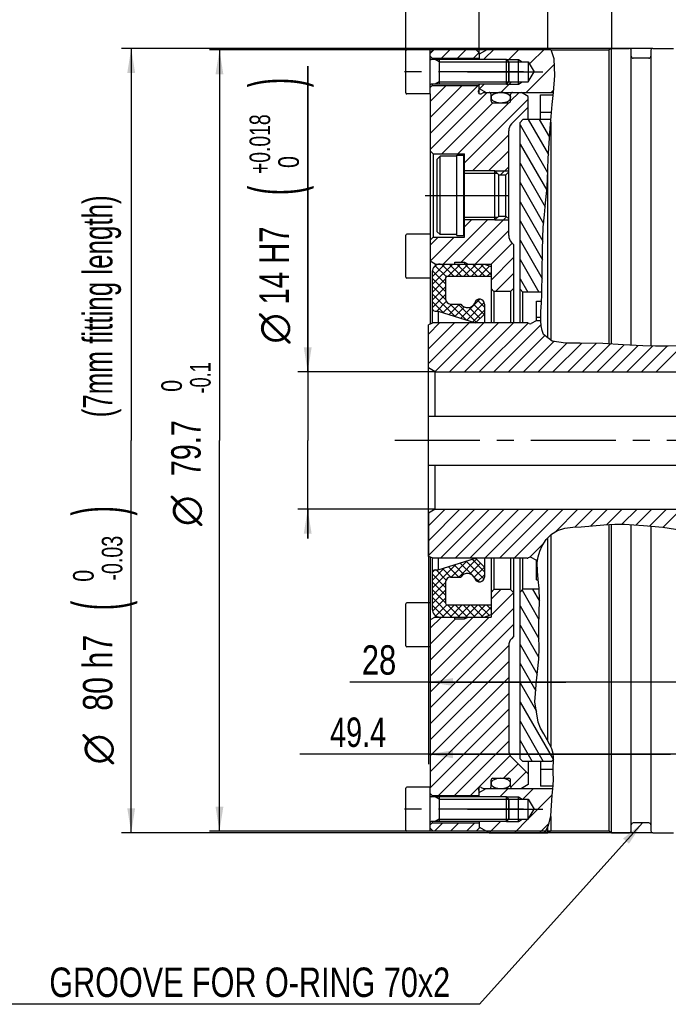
# Model space of a CAD drawing. Header units: millimetres. Extents: x 0 to 420, y 0 to 297.
# Tile 5 of 9: x 145 to 211, y 144 to 244. Entities that reach past the tile are written whole.
import ezdxf
from ezdxf.enums import TextEntityAlignment as Align

# ---------------------------------------------------------------- set-up
doc = ezdxf.new("R2010")
doc.units = ezdxf.units.MM
doc.header["$LTSCALE"] = 23.1
doc.linetypes.add('CENTER', pattern=[0.6, 0.375, -0.075, 0.075, -0.075])
doc.layers.get('0').update_dxf_attribs({"linetype": 'CONTINUOUS'})
for name, color, linetype in [('02___PRT_ALL_AXES', 7, 'CONTINUOUS'), ('02__ASM_ALL_AXES', 7, 'CONTINUOUS'), ('7_ALL_FEATURES', 7, 'CONTINUOUS'), ('AXIS-OSI', 7, 'CONTINUOUS'), ('DEFAULT_1', 7, 'CENTER')]:
    doc.layers.add(name, color=color, linetype=linetype)
doc.styles.get("Standard").update_dxf_attribs({"font": 'txt', "width": 0.8})
doc.styles.add('TEXTSTYLE_1', font='gdt', dxfattribs={"width": 0.8})
doc.dimstyles.new('DIMSTYLE_3', dxfattribs={"dimtxt": 3, "dimasz": 2.5, "dimexe": 1, "dimexo": 0, "dimgap": 0.75, "dimtad": 1, "dimdec": 3, "dimdsep": 46, "dimtxsty": 'Standard', "dimblk": '_FILLED', "dimblk1": '_FILLED', "dimblk2": '_FILLED', "dimcen": 0.09, "dimclrt": 7, "dimadec": 0, "dimazin": 0, "dimtol": 1, "dimtm": 0.1, "dimtfac": 0.7, "dimtdec": 3, "dimtofl": 0, "dimtmove": 0, "dimatfit": 3, "dimldrblk": '_FILLED', "dimfxl": 0, "dimtolj": 1, "dimarcsym": 0})
doc.dimstyles.new('DIMSTYLE_5', dxfattribs={"dimtxt": 3, "dimasz": 2.5, "dimexe": 1, "dimexo": 0, "dimgap": 0.75, "dimtad": 1, "dimdec": 3, "dimdsep": 46, "dimtxsty": 'Standard', "dimblk": '_FILLED', "dimblk1": '_FILLED', "dimblk2": '_FILLED', "dimcen": 0.09, "dimclrt": 7, "dimadec": 0, "dimazin": 0, "dimtol": 1, "dimtm": 0.03, "dimtfac": 0.7, "dimtdec": 3, "dimtofl": 0, "dimtmove": 0, "dimatfit": 3, "dimldrblk": '_FILLED', "dimfxl": 0, "dimtolj": 1, "dimarcsym": 0})
doc.dimstyles.new('DIMSTYLE_6', dxfattribs={"dimtxt": 3, "dimasz": 2.5, "dimexe": 1, "dimexo": 0, "dimgap": 0.75, "dimtad": 1, "dimdec": 3, "dimdsep": 46, "dimtxsty": 'Standard', "dimblk": '_FILLED', "dimblk1": '_FILLED', "dimblk2": '_FILLED', "dimcen": 0.09, "dimclrt": 7, "dimadec": 0, "dimazin": 0, "dimtol": 1, "dimtp": 0.018, "dimtfac": 0.7, "dimtdec": 3, "dimtofl": 0, "dimtmove": 0, "dimatfit": 3, "dimldrblk": '_FILLED', "dimfxl": 0, "dimtolj": 1, "dimarcsym": 0})
doc.dimstyles.new('DIMSTYLE_7', dxfattribs={"dimtxt": 3, "dimasz": 2.5, "dimexe": 1, "dimexo": 0, "dimgap": 0.75, "dimtad": 1, "dimdec": 3, "dimdsep": 46, "dimtxsty": 'Standard', "dimblk": '_FILLED', "dimblk1": '_FILLED', "dimblk2": '_FILLED', "dimcen": 0.09, "dimclrt": 7, "dimadec": 0, "dimazin": 0, "dimtp": 0.2, "dimtm": 0.2, "dimtfac": 1, "dimtdec": 3, "dimtofl": 0, "dimtmove": 0, "dimatfit": 3, "dimldrblk": '_FILLED', "dimfxl": 0, "dimtolj": 1, "dimarcsym": 0})
doc.dimstyles.new('DIMSTYLE_8', dxfattribs={"dimtxt": 3, "dimasz": 2.5, "dimexe": 1, "dimexo": 0, "dimgap": 0.75, "dimtad": 1, "dimdec": 1, "dimdsep": 46, "dimtxsty": 'Standard', "dimblk": '_FILLED', "dimblk1": '_FILLED', "dimblk2": '_FILLED', "dimcen": 0.09, "dimclrt": 7, "dimadec": 0, "dimazin": 0, "dimtp": 0.3, "dimtm": 0.3, "dimtfac": 1, "dimtdec": 1, "dimtofl": 0, "dimtmove": 0, "dimatfit": 3, "dimldrblk": '_FILLED', "dimfxl": 0, "dimtolj": 1, "dimarcsym": 0})
doc.dimstyles.new('DIMSTYLE_9', dxfattribs={"dimtxt": 3, "dimasz": 2.5, "dimexe": 1, "dimexo": 0, "dimgap": 0.75, "dimtad": 1, "dimdec": 3, "dimdsep": 46, "dimtxsty": 'Standard', "dimblk": '_FILLED', "dimblk1": '_FILLED', "dimblk2": '_FILLED', "dimcen": 0.09, "dimclrt": 7, "dimadec": 0, "dimazin": 0, "dimtp": 0.3, "dimtm": 0.3, "dimtfac": 1, "dimtdec": 3, "dimtofl": 0, "dimtmove": 0, "dimatfit": 3, "dimldrblk": '_FILLED', "dimfxl": 0, "dimtolj": 1, "dimarcsym": 0})

# ---------------------------------------------------------------- blocks, each defined once
blk = doc.blocks.new('_FILLED')
at = {"color": 0, "linetype": 'ByBlock'}
blk.add_solid([(0, 0), (-1, 0.16), (-1, -0.16)], dxfattribs=at)
blk = doc.blocks.new('*D7')
at = {"color": 7, "linetype": 'Continuous'}
for p, q in [((209.22, 241.04), (155.02, 241.04)), ((156.02, 241.04), (156.02, 201.04)), ((156.02, 161.04), (156.02, 201.04)), ((209.22, 161.04), (155.02, 161.04))]:
    blk.add_line(p, q, dxfattribs=at)
at = {"color": 7, "linetype": 'Continuous', "xscale": 2.5, "yscale": 2.5, "zscale": 2.5}
for p, rotation in [((156.02, 241.04), 90), ((156.02, 161.04), 270)]:
    blk.add_blockref('_FILLED', p, dxfattribs=dict(at, rotation=rotation))
at = {"color": 7, "linetype": 'Continuous'}
for s, height, width, p in [('(7mm fitting length)', 3, 0.659524, (154.1, 214.73)), (')', 5.03, 0.428571, (155.12, 193.87)), ('-0.03', 2.1, 0.714286, (155.12, 189.04)), (' 0', 2.1, 0.785714, (152.19, 186.94)), ('(', 5.03, 0.428571, (155.12, 184.21)), ('80 h7', 3, 0.771429, (154.1, 177.35))]:
    blk.add_text(s, height=height, rotation=90, dxfattribs=dict(at, width=width)).set_placement(p, align=Align.CENTER)
at = {"color": 7, "linetype": 'Continuous', "style": 'TEXTSTYLE_1'}
blk.add_text('n', height=3, rotation=90, dxfattribs=at).set_placement((154.1, 169.56), align=Align.CENTER)
blk = doc.blocks.new('*D8')
at = {"color": 7, "linetype": 'Continuous'}
for p, q in [((198.8, 240.89), (164.02, 240.89)), ((165.02, 240.89), (165.02, 201.04)), ((165.02, 161.19), (165.02, 201.04)), ((198.8, 161.19), (164.02, 161.19))]:
    blk.add_line(p, q, dxfattribs=at)
at = {"color": 7, "linetype": 'Continuous', "xscale": 2.5, "yscale": 2.5, "zscale": 2.5}
for p, rotation in [((165.02, 240.89), 90), ((165.02, 161.19), 270)]:
    blk.add_blockref('_FILLED', p, dxfattribs=dict(at, rotation=rotation))
at = {"color": 7, "linetype": 'Continuous'}
for s, height, width, p in [('-0.1', 2.1, 0.660714, (164.12, 207.43)), (' 0', 2.1, 0.785714, (161.19, 206.31)), ('79.7', 3, 0.732143, (163.1, 200.26))]:
    blk.add_text(s, height=height, rotation=90, dxfattribs=dict(at, width=width)).set_placement(p, align=Align.CENTER)
at = {"color": 7, "linetype": 'Continuous', "style": 'TEXTSTYLE_1'}
blk.add_text('n', height=3, rotation=90, dxfattribs=at).set_placement((163.1, 193.87), align=Align.CENTER)
blk = doc.blocks.new('*D9')
at = {"color": 7, "linetype": 'Continuous'}
for p, q in [((174.02, 208.04), (174.02, 239.22)), ((174.02, 239.22), (174.02, 201.04)), ((187.03, 208.04), (173.02, 208.04)), ((174.02, 191.04), (174.02, 201.04)), ((187.03, 194.04), (173.02, 194.04)), ((174.02, 194.04), (174.02, 191.04))]:
    blk.add_line(p, q, dxfattribs=at)
at = {"color": 7, "linetype": 'Continuous', "xscale": 2.5, "yscale": 2.5, "zscale": 2.5}
for p, rotation in [((174.02, 208.04), 270), ((174.02, 194.04), 90)]:
    blk.add_blockref('_FILLED', p, dxfattribs=dict(at, rotation=rotation))
at = {"color": 7, "linetype": 'Continuous'}
for s, height, width, p in [(')', 5.03, 0.428571, (173.12, 237.07)), ('+0.018', 2.1, 0.702381, (170.19, 228.22)), (' 0', 2.1, 0.785714, (173.12, 228.22)), ('(', 5.03, 0.428571, (173.12, 226.07)), ('14 H7', 3, 0.742857, (172.1, 214.92))]:
    blk.add_text(s, height=height, rotation=90, dxfattribs=dict(at, width=width)).set_placement(p)
at = {"color": 7, "linetype": 'Continuous', "style": 'TEXTSTYLE_1'}
blk.add_text('n', height=3, rotation=90, dxfattribs=at).set_placement((172.1, 210.92))
blk = doc.blocks.new('*D10')
at = {"color": 7, "linetype": 'Continuous'}
for p, q in [((191.52, 240.46), (191.52, 253.54)), ((198.52, 241.04), (198.52, 253.54)), ((191.52, 252.54), (195.02, 252.54)), ((198.52, 252.54), (195.02, 252.54))]:
    blk.add_line(p, q, dxfattribs=at)
at = {"color": 7, "linetype": 'Continuous', "xscale": 2.5, "yscale": 2.5, "zscale": 2.5, "rotation": 180}
blk.add_blockref('_FILLED', (191.52, 252.54), dxfattribs=at)
at = {"color": 7, "linetype": 'Continuous', "xscale": 2.5, "yscale": 2.5, "zscale": 2.5}
blk.add_blockref('_FILLED', (198.52, 252.54), dxfattribs=at)
at = {"color": 7, "linetype": 'Continuous', "width": 0.785714}
blk.add_text('7', height=3, dxfattribs=at).set_placement((195.02, 253.29), align=Align.CENTER)
blk = doc.blocks.new('*D11')
at = {"color": 7, "linetype": 'Continuous'}
for p, q in [((205.02, 241.04), (205.02, 253.54)), ((212.02, 248.24), (212.02, 253.54)), ((205.02, 252.54), (208.52, 252.54)), ((212.02, 252.54), (208.52, 252.54))]:
    blk.add_line(p, q, dxfattribs=at)
at = {"color": 7, "linetype": 'Continuous', "xscale": 2.5, "yscale": 2.5, "zscale": 2.5, "rotation": 180}
blk.add_blockref('_FILLED', (205.02, 252.54), dxfattribs=at)
at = {"color": 7, "linetype": 'Continuous', "xscale": 2.5, "yscale": 2.5, "zscale": 2.5}
blk.add_blockref('_FILLED', (212.02, 252.54), dxfattribs=at)
at = {"color": 7, "linetype": 'Continuous', "width": 0.785714}
blk.add_text('7', height=3, dxfattribs=at).set_placement((208.52, 253.29), align=Align.CENTER)
blk = doc.blocks.new('*D12')
at = {"color": 7, "linetype": 'Continuous'}
for p, q in [((184.02, 240.79), (184.02, 273.94)), ((245.52, 231.03), (245.52, 273.94)), ((184.02, 272.94), (214.77, 272.94)), ((245.52, 272.94), (214.77, 272.94))]:
    blk.add_line(p, q, dxfattribs=at)
at = {"color": 7, "linetype": 'Continuous', "xscale": 2.5, "yscale": 2.5, "zscale": 2.5, "rotation": 180}
blk.add_blockref('_FILLED', (184.02, 272.94), dxfattribs=at)
at = {"color": 7, "linetype": 'Continuous', "xscale": 2.5, "yscale": 2.5, "zscale": 2.5}
blk.add_blockref('_FILLED', (245.52, 272.94), dxfattribs=at)
at = {"color": 7, "linetype": 'Continuous', "width": 0.660714}
blk.add_text('61.5', height=3, dxfattribs=at).set_placement((214.77, 273.69), align=Align.CENTER)
blk = doc.blocks.new('*D29')
at = {"color": 7, "linetype": 'Continuous'}
for p, q in [((214.33, 194.04), (214.33, 175.41)), ((186.33, 189.22), (186.33, 175.41)), ((200.33, 176.41), (178.33, 176.41)), ((186.33, 176.41), (200.33, 176.41)), ((214.33, 176.41), (200.33, 176.41))]:
    blk.add_line(p, q, dxfattribs=at)
at = {"color": 7, "linetype": 'Continuous', "xscale": 2.5, "yscale": 2.5, "zscale": 2.5, "rotation": 180}
blk.add_blockref('_FILLED', (186.33, 176.41), dxfattribs=at)
at = {"color": 7, "linetype": 'Continuous', "xscale": 2.5, "yscale": 2.5, "zscale": 2.5}
blk.add_blockref('_FILLED', (214.33, 176.41), dxfattribs=at)
at = {"color": 7, "linetype": 'Continuous', "width": 0.785714}
blk.add_text('28', height=3, dxfattribs=at).set_placement((183.05, 177.16), align=Align.RIGHT)
blk = doc.blocks.new('*D36')
at = {"color": 7, "linetype": 'Continuous'}
for p, q in [((186.33, 193.63), (186.33, 168.04)), ((235.73, 192.79), (235.73, 168.04)), ((211.03, 169.04), (173.23, 169.04)), ((186.33, 169.04), (211.03, 169.04)), ((235.73, 169.04), (211.03, 169.04))]:
    blk.add_line(p, q, dxfattribs=at)
at = {"color": 7, "linetype": 'Continuous', "xscale": 2.5, "yscale": 2.5, "zscale": 2.5, "rotation": 180}
blk.add_blockref('_FILLED', (186.33, 169.04), dxfattribs=at)
at = {"color": 7, "linetype": 'Continuous', "xscale": 2.5, "yscale": 2.5, "zscale": 2.5}
blk.add_blockref('_FILLED', (235.73, 169.04), dxfattribs=at)
at = {"color": 7, "linetype": 'Continuous', "width": 0.732143}
blk.add_text('49.4', height=3, dxfattribs=at).set_placement((182.02, 169.79), align=Align.RIGHT)

msp = doc.modelspace()

# ---------------------------------------------------------------- linework, layer by layer
at = {"color": 7, "linetype": 'Continuous'}
for p, q in [((192.5154, 241.0384), (191.5154, 240.4611)), ((193.0995, 241.0384), (191.9495, 239.8884)), ((192.5154, 241.0384), (198.5154, 241.0384)), ((195.662, 241.0384), (194.4012, 239.7776)), ((198.2245, 241.0384), (196.6408, 239.4547)), ((198.5154, 241.0384), (198.8035, 240.8884)), ((205.0154, 241.0384), (204.7272, 240.8884)), ((205.0154, 210.8822), (205.0154, 241.0384)), ((205.0154, 241.0384), (206.8154, 241.0384)), ((209.2154, 241.0384), (211.3333, 241.0384)), ((186.5154, 240.5884), (186.8154, 240.8884)), ((186.9, 240.8884), (186.5154, 240.5038)), ((186.5154, 240.2384), (186.7154, 240.0384)), ((186.7154, 240.0384), (186.7154, 239.8884)), ((186.7154, 240.0384), (191.5154, 240.0384)), ((191.2154, 240.8884), (186.8154, 240.8884)), ((188.5278, 240.8884), (187.6778, 240.0384)), ((190.1556, 240.8884), (189.3056, 240.0384)), ((191.4994, 240.6044), (190.9335, 240.0384)), ((191.5154, 240.5884), (191.2154, 240.8884)), ((191.5154, 240.5884), (191.5154, 239.8884)), ((198.8035, 240.8884), (204.7272, 240.8884)), ((199.1541, 239.9749), (198.8326, 240.8884)), ((204.7272, 240.8884), (204.7272, 210.8998)), ((207.0154, 210.7627), (207.0154, 240.8384)), ((208.8154, 240.0384), (207.2154, 240.0384)), ((209.0154, 240.8384), (209.0154, 210.6743)), ((187.4154, 239.6634), (187.0257, 239.8884)), ((187.4154, 239.8884), (187.4154, 237.3884)), ((187.4154, 239.6634), (194.5154, 239.6634)), ((191.5154, 239.9634), (191.5904, 239.8884)), ((191.5904, 239.8884), (191.5154, 239.8884)), ((194.2904, 239.8884), (191.5904, 239.8884)), ((194.5154, 239.6634), (194.2904, 239.8884)), ((194.2904, 239.8884), (195.5154, 239.8884)), ((194.5154, 239.6634), (194.5154, 237.6134)), ((194.5154, 239.6634), (196.5154, 239.6634)), ((195.5154, 237.3884), (195.5154, 239.8884)), ((195.5154, 239.8884), (195.9051, 239.6634)), ((199.1772, 239.4286), (196.287, 236.5384)), ((196.5154, 239.6634), (196.5154, 237.6134)), ((196.5154, 239.6634), (197.1313, 238.6384)), ((199.2263, 238.2679), (199.1541, 239.9749)), ((196.5154, 237.6134), (197.1313, 238.6384)), ((199.0768, 236.5273), (199.2263, 238.2679)), ((186.5154, 237.0384), (186.7154, 237.2384)), ((188.1335, 237.2384), (186.5154, 235.6203)), ((189.7613, 237.2384), (186.5154, 233.9925)), ((191.3891, 237.2384), (186.5154, 232.3647)), ((186.7154, 237.3884), (186.7154, 237.2384)), ((186.7154, 237.2384), (191.5154, 237.2384)), ((187.4154, 237.6134), (187.0257, 237.3884)), ((187.4154, 237.6134), (194.5154, 237.6134)), ((191.5154, 237.3134), (191.5904, 237.3884)), ((191.5154, 236.4155), (191.5154, 237.3884)), ((191.5904, 237.3884), (191.5154, 237.3884)), ((192.012, 237.3884), (191.5476, 236.924)), ((194.2904, 237.3884), (191.5904, 237.3884)), ((194.7995, 237.6134), (193.7245, 236.5384)), ((194.5154, 237.6134), (194.2904, 237.3884)), ((194.2904, 237.3884), (195.5154, 237.3884)), ((194.5154, 237.6134), (196.5154, 237.6134)), ((195.5154, 237.3884), (195.9051, 237.6134)), ((192.3169, 236.5384), (186.5154, 230.7369)), ((186.5154, 236.3884), (186.5154, 212.9256)), ((191.438, 236.6808), (191.5154, 236.8294)), ((191.5154, 236.9425), (192.2154, 236.5384)), ((191.7077, 236.411), (191.9525, 236.5384)), ((191.9525, 236.5384), (199.0778, 236.5384)), ((192.7154, 235.6884), (192.7154, 236.3384)), ((193.8796, 236.5304), (193.2406, 236.4745)), ((195.5725, 236.5384), (194.715, 235.6809)), ((194.7154, 235.6884), (194.7154, 236.3384)), ((196.5154, 236.1343), (195.8154, 236.5384)), ((196.5154, 233.7884), (196.5154, 236.1343)), ((197.7754, 233.7884), (197.7754, 236.2884)), ((197.7754, 236.2884), (199.0536, 236.2884)), ((199.0992, 236.7881), (198.8495, 236.5384)), ((198.9577, 235.3021), (199.0768, 236.5273)), ((192.8957, 235.4894), (187.6947, 230.2884)), ((194.5228, 235.4888), (189.3225, 230.2884)), ((196.5154, 235.8535), (190.0154, 229.3535)), ((192.9154, 235.4884), (194.5154, 235.4884)), ((196.5154, 235.0384), (194.8083, 233.3313)), ((198.8511, 234.1009), (198.9577, 235.3021)), ((197.7754, 234.5384), (198.8899, 234.5384)), ((198.7529, 232.9053), (198.8511, 234.1009)), ((195.9754, 233.7884), (195.6754, 233.4884)), ((195.6754, 213.0384), (195.6754, 233.4884)), ((195.6754, 233.245), (198.4904, 228.3693)), ((198.8255, 233.7884), (195.9754, 233.7884)), ((196.4948, 233.7884), (198.5678, 230.1979)), ((197.628, 233.7884), (198.6805, 231.9654)), ((198.7612, 233.7884), (198.8175, 233.6909)), ((198.8035, 233.5214), (198.8035, 211.2956)), ((194.5154, 232.2257), (190.8281, 228.5384)), ((194.5154, 221.9526), (194.5154, 232.6242)), ((198.6739, 231.8795), (198.7529, 232.9053)), ((195.6754, 231.2823), (198.4006, 226.5621)), ((198.6033, 230.8477), (198.6739, 231.8795)), ((186.5154, 230.5884), (186.8154, 230.2884)), ((186.8154, 230.2884), (186.8154, 221.7884)), ((186.8154, 230.2884), (190.0154, 230.2884)), ((189.2154, 230.0384), (187.5154, 230.0384)), ((189.2154, 221.9384), (189.2154, 230.1384)), ((189.2154, 230.1384), (189.9154, 230.1384)), ((189.9154, 230.1384), (189.9154, 221.9384)), ((190.0154, 230.0384), (189.9154, 230.1384)), ((190.0154, 221.7884), (190.0154, 230.2884)), ((194.5154, 230.5979), (192.4559, 228.5384)), ((198.5468, 229.8134), (198.6033, 230.8477)), ((194.5154, 228.9701), (193.6837, 228.1384)), ((195.6754, 229.3196), (198.2425, 224.8731)), ((198.504, 228.7218), (198.5468, 229.8134)), ((198.5154, 211.5154), (198.5154, 229.0132)), ((193.1154, 228.5384), (190.0154, 228.5384)), ((193.3654, 228.2884), (190.0154, 228.2884)), ((193.1154, 223.5384), (193.1154, 228.5384)), ((193.1154, 228.5384), (193.5154, 228.1384)), ((193.1154, 228.5384), (194.5154, 228.5384)), ((193.5154, 223.9384), (193.5154, 228.1384)), ((193.5154, 228.1384), (194.2154, 228.1384)), ((194.5154, 228.4384), (194.2154, 228.1384)), ((194.2154, 223.9384), (194.2154, 228.1384)), ((198.4619, 227.6321), (198.504, 228.7218)), ((195.6754, 227.3569), (198.0804, 223.1912)), ((198.3996, 226.5448), (198.4619, 227.6321)), ((198.2871, 225.2997), (198.3996, 226.5448)), ((195.6754, 225.3941), (197.992, 221.3816)), ((198.157, 224.0546), (198.2871, 225.2997)), ((198.0462, 222.8051), (198.157, 224.0546)), ((192.3393, 223.5384), (187.8393, 219.0384)), ((194.2912, 223.8625), (189.6671, 219.2384)), ((193.3654, 223.7884), (190.0154, 223.7884)), ((190.7115, 223.5384), (190.0154, 222.8423)), ((193.1154, 223.5384), (190.0154, 223.5384)), ((193.5154, 223.9384), (193.1154, 223.5384)), ((193.1154, 223.5384), (194.5154, 223.5384)), ((193.5154, 223.9384), (194.2154, 223.9384)), ((194.5154, 223.6384), (194.2154, 223.9384)), ((195.6754, 223.4314), (197.9536, 219.4854)), ((189.2154, 222.0384), (187.5154, 222.0384)), ((190.0154, 222.0384), (189.9154, 221.9384)), ((194.5154, 222.4589), (191.0949, 219.0384)), ((197.9591, 220.516), (198.0462, 222.8051)), ((186.5154, 221.4884), (186.8154, 221.7884)), ((187.3337, 221.7884), (186.5154, 220.9701)), ((188.9615, 221.7884), (186.5154, 219.3423)), ((186.8154, 221.7884), (190.0154, 221.7884)), ((189.2154, 221.9384), (189.9154, 221.9384)), ((194.8691, 221.1847), (192.7154, 219.0311)), ((195.0154, 221.0384), (194.8083, 221.2455)), ((195.0154, 221.0384), (195.0154, 213.0384)), ((195.6754, 221.4687), (197.9327, 217.5589)), ((197.947, 218.2286), (197.9591, 220.516)), ((187.0154, 219.0384), (186.5154, 219.3271)), ((188.0185, 219.0384), (186.7154, 217.7353)), ((188.8123, 219.0384), (186.7154, 216.9415)), ((187.1194, 218.9331), (186.8207, 218.6344)), ((187.0154, 219.0384), (187.0154, 218.8626)), ((187.0154, 219.0384), (192.7154, 219.0384)), ((188.9066, 217.7884), (187.6566, 219.0384)), ((189.6061, 219.0384), (188.3561, 217.7884)), ((189.7004, 217.7884), (188.4504, 219.0384)), ((189.0154, 219.0384), (189.0154, 219.2384)), ((189.0154, 219.2384), (190.0154, 219.2384)), ((190.3999, 219.0384), (189.1499, 217.7884)), ((190.4942, 217.7884), (189.2442, 219.0384)), ((191.1936, 219.0384), (189.9436, 217.7884)), ((190.0154, 219.2384), (190.0154, 219.0384)), ((190.0154, 219.2384), (190.3996, 219.0384)), ((191.288, 217.7884), (190.038, 219.0384)), ((191.9874, 219.0384), (190.7374, 217.7884)), ((192.0817, 217.7884), (190.8317, 219.0384)), ((192.7154, 217.9486), (191.6255, 219.0384)), ((192.0154, 219.0384), (192.7154, 218.7836)), ((195.0154, 219.7033), (192.7154, 217.4033)), ((192.7154, 219.0384), (192.7154, 213.0384)), ((195.6754, 219.506), (197.5908, 216.1884)), ((186.7154, 218.2384), (186.7154, 212.9984)), ((188.0854, 217.022), (186.728, 218.3794)), ((188.144, 217.7572), (187.0284, 218.8728)), ((192.5769, 218.834), (191.5312, 217.7884)), ((192.7154, 218.1788), (192.325, 217.7884)), ((192.7154, 218.7423), (192.6505, 218.8072)), ((195.0154, 218.0755), (193.1783, 216.2384)), ((197.899, 215.9734), (197.947, 218.2286)), ((188.0854, 216.2282), (186.7154, 217.5982)), ((188.0854, 217.5177), (186.7154, 216.1477)), ((188.0854, 217.6384), (188.0854, 215.4634)), ((188.2354, 217.7884), (192.7154, 217.7884)), ((195.6754, 217.5433), (196.4576, 216.1884)), ((188.0864, 215.4334), (186.7154, 216.8044)), ((188.0854, 216.7239), (186.7154, 215.3539)), ((189.017, 213.709), (186.7154, 216.0106)), ((188.0854, 215.9301), (186.7154, 214.5601)), ((193.0154, 216.2384), (192.7154, 216.5384)), ((193.0154, 216.2384), (193.0154, 213.0384)), ((194.7154, 216.2384), (193.0154, 216.2384)), ((194.7154, 216.2384), (195.0154, 216.5384)), ((194.7154, 216.2384), (194.7154, 213.0384)), ((195.6754, 216.4884), (195.9754, 216.1884)), ((195.9754, 213.0384), (195.9754, 216.1884)), ((197.9035, 216.1884), (195.9754, 216.1884)), ((197.8517, 215.0905), (197.899, 215.9734)), ((187.8577, 214.0746), (186.7154, 215.2168)), ((188.1562, 215.2072), (187.1874, 214.2384)), ((188.7062, 214.9634), (187.827, 214.0842)), ((189.5, 214.9634), (188.4306, 213.8939)), ((190.1763, 213.3435), (188.5554, 214.9644)), ((188.5854, 214.9634), (189.6376, 214.9634)), ((191.2096, 213.104), (189.3502, 214.9634)), ((191.5857, 215.4615), (189.6376, 213.5134)), ((192.0232, 215.1052), (190.2411, 213.3231)), ((192.0034, 213.8978), (190.9709, 214.9303)), ((192.044, 214.651), (191.297, 215.398)), ((192.044, 214.9634), (192.044, 213.0384)), ((197.3818, 215.2384), (197.3454, 215.202)), ((197.3454, 213.2384), (197.3454, 215.2384)), ((197.3454, 215.2384), (197.8596, 215.2384)), ((197.812, 214.195), (197.8517, 215.0905)), ((186.8506, 214.2878), (186.7648, 214.3736)), ((187.0154, 214.2384), (187.338, 214.2384)), ((187.338, 214.2384), (187.338, 213.0384)), ((187.338, 214.2384), (191.144, 213.0384)), ((189.9886, 214.6582), (189.0341, 213.7037)), ((191.6065, 213.5009), (190.4979, 214.6095)), ((192.044, 214.3322), (190.8446, 213.1328)), ((191.144, 213.0384), (192.044, 213.9384)), ((197.8106, 213.2643), (197.812, 214.195)), ((187.4726, 213.0384), (186.3254, 211.8912)), ((188.9776, 213.0384), (186.3254, 210.3862)), ((190.4826, 213.0384), (186.3254, 208.8812)), ((186.8254, 213.0384), (186.3254, 212.8564)), ((196.4102, 213.0384), (186.8254, 213.0384)), ((191.9876, 213.0384), (187.0014, 208.0522)), ((193.4926, 213.0384), (188.4926, 208.0384)), ((194.9976, 213.0384), (189.9976, 208.0384)), ((196.4872, 213.0229), (191.5026, 208.0384)), ((196.6078, 212.961), (196.5025, 213.0158)), ((197.3254, 213.2384), (196.7925, 212.961)), ((197.8121, 213.2384), (197.3254, 213.2384)), ((197.3454, 213.6384), (197.8112, 213.6384)), ((197.8401, 212.7558), (197.8106, 213.2643)), ((186.3254, 203.5384), (186.3254, 212.8564)), ((197.8338, 212.8646), (193.0076, 208.0384)), ((197.9186, 212.2713), (197.8401, 212.7558)), ((198.0757, 211.8509), (197.9186, 212.2713)), ((198.2172, 211.7429), (194.5127, 208.0384)), ((199.1314, 211.1521), (196.0177, 208.0384)), ((200.4622, 210.9779), (197.5227, 208.0384)), ((198.9577, 211.178), (198.0757, 211.8509)), ((200.3024, 210.9775), (198.9577, 211.178)), ((201.9678, 210.9785), (199.0277, 208.0384)), ((201.8052, 210.9816), (200.3024, 210.9775)), ((203.4447, 210.9505), (200.5327, 208.0384)), ((204.106, 210.9379), (201.8052, 210.9816)), ((206.1783, 210.811), (204.106, 210.9379)), ((204.8892, 210.8899), (202.0377, 208.0384)), ((206.3078, 210.8035), (203.5427, 208.0384)), ((207.7307, 210.7214), (205.0477, 208.0384)), ((208.2035, 210.6941), (206.1783, 210.811)), ((209.1845, 210.6702), (206.5527, 208.0384)), ((210.6841, 210.6648), (208.0577, 208.0384)), ((209.4748, 210.6631), (208.2035, 210.6941)), ((210.7756, 210.6649), (209.4748, 210.6631)), ((212.2241, 210.6997), (209.5627, 208.0384)), ((212.0856, 210.6941), (210.7756, 210.6649)), ((187.0254, 208.0384), (186.3254, 208.4426)), ((187.0254, 203.5384), (187.0254, 208.0384)), ((187.0254, 208.0384), (214.3254, 208.0384)), ((186.3254, 203.5384), (233.1254, 203.5384)), ((186.3254, 189.2204), (186.3254, 198.5384)), ((186.3254, 198.5384), (233.1254, 198.5384)), ((187.0254, 194.0384), (187.0254, 198.5384)), ((188.0377, 194.0384), (186.3254, 192.3261)), ((189.5427, 194.0384), (186.3254, 190.8211)), ((191.0477, 194.0384), (186.3254, 189.3161)), ((187.0254, 194.0384), (186.3254, 193.6343)), ((187.0254, 194.0384), (214.3254, 194.0384)), ((192.5527, 194.0384), (187.5527, 189.0384)), ((194.0577, 194.0384), (189.0577, 189.0384)), ((195.5627, 194.0384), (190.5627, 189.0384)), ((197.0678, 194.0384), (192.0678, 189.0384)), ((198.5728, 194.0384), (193.5728, 189.0384)), ((200.0778, 194.0384), (195.0778, 189.0384)), ((201.5828, 194.0384), (199.2767, 191.7323)), ((203.0878, 194.0384), (201.2599, 192.2105)), ((204.5928, 194.0384), (202.8678, 192.3134)), ((206.0978, 194.0384), (204.5079, 192.4484)), ((207.6028, 194.0384), (206.0645, 192.5001)), ((209.1078, 194.0384), (207.5117, 192.4422)), ((210.6128, 194.0384), (208.9012, 192.3268)), ((212.1179, 194.0384), (210.2717, 192.1922)), ((198.8719, 191.4764), (199.4996, 191.8733)), ((199.4996, 191.8733), (200.2575, 192.1073)), ((200.2575, 192.1073), (201.0661, 192.2011)), ((201.0661, 192.2011), (201.8922, 192.2414)), ((201.8922, 192.2414), (203.0588, 192.3275)), ((203.0588, 192.3275), (204.2073, 192.4304)), ((204.2073, 192.4304), (205.3522, 192.499)), ((204.7272, 192.4616), (204.7272, 161.1884)), ((205.0154, 161.0384), (205.0154, 192.4788)), ((205.3522, 192.499), (206.3181, 192.5005)), ((206.3181, 192.5005), (207.2885, 192.4582)), ((207.0154, 161.2384), (207.0154, 192.4701)), ((207.2885, 192.4582), (208.26, 192.3886)), ((208.26, 192.3886), (210.2223, 192.1995)), ((209.0154, 192.3158), (209.0154, 161.2384)), ((210.2223, 192.1995), (212.1672, 191.9129)), ((197.9169, 190.2905), (198.3373, 190.933)), ((198.3373, 190.933), (198.8719, 191.4764)), ((198.5154, 170.38), (198.5154, 191.114)), ((198.8035, 191.4069), (198.8035, 169.8414)), ((198.072, 190.5276), (196.6819, 189.1375)), ((197.6781, 189.7446), (197.9169, 190.2905)), ((186.8254, 189.0384), (186.3254, 189.2204)), ((186.5154, 189.1512), (186.5154, 165.6884)), ((186.7154, 189.0784), (186.7154, 183.8384)), ((196.4102, 189.0384), (186.8254, 189.0384)), ((187.338, 189.0384), (187.338, 187.8384)), ((187.338, 187.8384), (191.144, 189.0384)), ((191.2509, 188.9315), (189.4328, 187.1134)), ((192.044, 187.6621), (190.7818, 188.9242)), ((191.144, 189.0384), (192.044, 188.1384)), ((192.044, 189.0384), (192.044, 187.1134)), ((192.7154, 189.0384), (192.7154, 183.0384)), ((193.0154, 189.0384), (193.0154, 185.8384)), ((194.7154, 189.0384), (194.7154, 185.8384)), ((195.0154, 189.0384), (195.0154, 181.0384)), ((195.6754, 168.5884), (195.6754, 189.0384)), ((195.9754, 185.8884), (195.9754, 189.0384)), ((196.6078, 189.1158), (196.5025, 189.061)), ((197.3254, 188.8384), (196.7925, 189.1158)), ((197.4722, 188.8384), (197.3254, 188.8384)), ((197.3454, 186.8384), (197.3454, 188.8384)), ((197.4383, 188.5973), (197.5198, 189.1769)), ((197.5198, 189.1769), (197.6781, 189.7446)), ((189.1376, 188.4058), (186.7154, 185.9836)), ((187.9782, 188.0403), (186.7154, 186.7774)), ((186.9804, 187.8362), (186.7176, 187.5734)), ((187.0154, 187.8384), (187.338, 187.8384)), ((188.1282, 186.8151), (187.1049, 187.8384)), ((188.6237, 187.1134), (187.7643, 187.9728)), ((189.4175, 187.1134), (188.3678, 188.1631)), ((190.2969, 188.7713), (188.639, 187.1134)), ((189.9336, 187.3911), (188.9713, 188.3534)), ((190.7773, 187.3411), (189.5748, 188.5437)), ((192.001, 186.9112), (190.1783, 188.7339)), ((191.6478, 188.5346), (190.5622, 187.449)), ((192.044, 188.137), (191.0032, 187.0963)), ((197.3454, 188.4384), (197.4389, 188.4384)), ((197.4412, 187.7288), (197.4383, 188.5973)), ((188.0854, 186.0641), (186.7154, 187.4341)), ((188.5854, 187.1134), (189.6376, 187.1134)), ((191.5032, 186.6153), (190.9685, 187.1499)), ((192.044, 187.3432), (191.3525, 186.6518)), ((197.4806, 187.3372), (197.3454, 187.202)), ((197.3454, 186.8384), (197.5308, 186.8384)), ((197.5287, 186.8573), (197.4412, 187.7288)), ((197.6224, 185.9839), (197.5287, 186.8573)), ((188.0854, 185.2703), (186.7154, 186.6403)), ((188.0854, 186.5598), (186.7154, 185.1898)), ((188.0854, 184.4765), (186.7154, 185.8465)), ((188.0854, 186.6134), (188.0854, 184.4384)), ((193.0154, 185.8384), (192.7154, 185.5384)), ((193.7066, 185.8384), (192.7154, 184.8472)), ((194.7154, 185.8384), (193.0154, 185.8384)), ((194.7154, 185.8384), (195.0154, 185.5384)), ((195.6754, 185.5884), (195.9754, 185.8884)), ((195.8773, 185.7903), (197.604, 182.7994)), ((197.6253, 185.8884), (195.9754, 185.8884)), ((196.9538, 185.8884), (197.6597, 184.6657)), ((197.6613, 184.7184), (197.6224, 185.9839)), ((188.0854, 185.766), (186.7154, 184.396)), ((188.7297, 183.0384), (186.7154, 185.0527)), ((188.0854, 184.9722), (186.7433, 183.6302)), ((195.0154, 185.5194), (192.7154, 183.2194)), ((195.0154, 183.8916), (186.5154, 175.3916)), ((187.9359, 183.0384), (186.7154, 184.2589)), ((188.1997, 184.2928), (187.0767, 183.1698)), ((188.9891, 184.2884), (187.7391, 183.0384)), ((188.2354, 184.2884), (192.7154, 184.2884)), ((189.5235, 183.0384), (188.2735, 184.2884)), ((189.7829, 184.2884), (188.5329, 183.0384)), ((190.3173, 183.0384), (189.0673, 184.2884)), ((190.5767, 184.2884), (189.3267, 183.0384)), ((191.1111, 183.0384), (189.8611, 184.2884)), ((191.3705, 184.2884), (190.1205, 183.0384)), ((191.9049, 183.0384), (190.6549, 184.2884)), ((192.1643, 184.2884), (190.9143, 183.0384)), ((192.5163, 183.2207), (191.4487, 184.2884)), ((192.7154, 184.0457), (191.7081, 183.0384)), ((192.7154, 183.8155), (192.2425, 184.2884)), ((195.6754, 184.1772), (197.5983, 180.8467)), ((197.6239, 183.4537), (197.6613, 184.7184)), ((187.651, 183.0384), (186.5154, 181.9028)), ((190.9066, 183.0384), (186.5154, 178.6472)), ((192.5344, 183.0384), (186.5154, 177.0194)), ((187.0154, 183.0384), (186.5154, 182.7497)), ((189.0788, 182.8384), (186.5154, 180.275)), ((187.0154, 183.2142), (187.0154, 183.0384)), ((187.0154, 183.0384), (192.7154, 183.0384)), ((189.0154, 182.8384), (189.0154, 183.0384)), ((189.0154, 182.8384), (190.0154, 182.8384)), ((190.0154, 183.0384), (190.0154, 182.8384)), ((190.0154, 182.8384), (190.3996, 183.0384)), ((192.0154, 183.0384), (192.7154, 183.2932)), ((197.5856, 182.1927), (197.6239, 183.4537)), ((195.0154, 182.2638), (186.5154, 173.7638)), ((195.6754, 182.2145), (197.5895, 178.8991)), ((197.5952, 181.0456), (197.5856, 182.1927)), ((195.0154, 181.0384), (194.8083, 180.8313)), ((197.613, 179.8952), (197.5952, 181.0456)), ((194.5158, 180.1364), (186.5154, 172.136)), ((194.5154, 180.1242), (194.5154, 169.4526)), ((195.6754, 180.2518), (197.4278, 177.2165)), ((197.5856, 178.7327), (197.613, 179.8952)), ((194.5154, 178.5081), (186.5154, 170.5081)), ((195.6754, 178.2891), (197.2812, 175.5077)), ((197.3578, 176.5439), (197.5856, 178.7327)), ((194.5154, 176.8803), (186.5154, 168.8803)), ((195.6754, 176.3264), (197.3413, 173.4409)), ((197.1976, 174.3776), (197.3578, 176.5439)), ((194.5154, 175.2525), (186.5154, 167.2525)), ((195.6754, 174.3636), (199.0704, 168.4834)), ((197.512, 172.328), (197.1976, 174.3776)), ((194.5154, 173.6247), (186.5154, 165.6247)), ((194.5154, 171.9969), (187.3569, 164.8384)), ((195.6754, 172.4009), (198.0498, 168.2884)), ((197.7685, 171.7175), (197.512, 172.328)), ((198.0847, 171.1192), (197.7685, 171.7175)), ((198.4322, 170.5244), (198.0847, 171.1192)), ((194.5154, 170.3691), (188.9847, 164.8384)), ((195.6754, 170.4382), (196.9166, 168.2884)), ((198.6938, 170.0706), (198.4322, 170.5244)), ((198.916, 169.6066), (198.6938, 170.0706)), ((194.679, 168.9049), (190.6125, 164.8384)), ((196.5154, 167.0384), (194.8083, 168.7455)), ((199.0579, 169.1257), (198.916, 169.6066)), ((199.0954, 168.6925), (199.0579, 169.1257)), ((195.4778, 168.076), (193.9903, 166.5884)), ((195.9754, 168.2884), (195.6754, 168.5884)), ((198.8754, 168.2884), (195.9754, 168.2884)), ((196.5154, 168.2884), (196.5154, 165.9425)), ((197.7754, 168.2884), (197.7754, 165.7884)), ((198.8754, 168.2884), (199.0897, 168.5027)), ((199.0575, 167.1451), (199.0579, 167.8006)), ((199.0579, 167.8006), (199.0821, 168.2485)), ((199.0821, 168.2485), (199.0954, 168.6925)), ((196.2917, 167.2621), (194.7212, 165.6915)), ((197.7754, 167.5384), (199.0578, 167.5384)), ((199.0732, 166.4952), (199.0575, 167.1451)), ((192.7154, 165.7384), (192.7154, 166.3884)), ((192.9154, 166.5884), (194.5154, 166.5884)), ((194.7154, 165.7384), (194.7154, 166.3884)), ((196.5154, 165.9425), (195.8154, 165.5384)), ((199.052, 165.7884), (197.7754, 165.7884)), ((199.0259, 165.5198), (199.0579, 165.8497)), ((199.0579, 165.8497), (199.0732, 166.4952)), ((186.5154, 165.0384), (186.7154, 164.8384)), ((186.7154, 164.8384), (191.5154, 164.8384)), ((186.7154, 164.8384), (186.7154, 164.6884)), ((191.438, 165.3961), (191.5154, 165.2474)), ((191.5154, 164.6884), (191.5154, 165.6613)), ((191.5154, 165.1343), (192.2154, 165.5384)), ((191.5154, 164.7634), (191.5904, 164.6884)), ((191.7077, 165.6658), (191.9525, 165.5384)), ((191.9525, 165.5384), (199.0277, 165.5384)), ((194.4745, 165.5384), (193.6245, 164.6884)), ((197.037, 165.5384), (195.962, 164.4634)), ((198.9514, 164.8903), (196.5769, 162.5158)), ((198.8919, 163.8007), (198.9475, 164.8559)), ((198.9475, 164.8559), (198.9852, 165.1891)), ((198.9852, 165.1891), (199.0259, 165.5198)), ((187.4154, 164.4634), (187.0257, 164.6884)), ((187.4154, 164.6884), (187.4154, 162.1884)), ((187.4154, 164.4634), (194.5154, 164.4634)), ((191.5904, 164.6884), (191.5154, 164.6884)), ((194.2904, 164.6884), (191.5904, 164.6884)), ((194.5154, 164.4634), (194.2904, 164.6884)), ((194.2904, 164.6884), (195.5154, 164.6884)), ((194.5154, 164.4634), (196.5154, 164.4634)), ((194.5154, 164.4634), (194.5154, 162.4134)), ((195.5154, 164.6884), (195.9051, 164.4634)), ((195.5154, 162.1884), (195.5154, 164.6884)), ((196.5154, 164.4634), (197.1313, 163.4384)), ((196.5154, 162.4134), (196.5154, 164.4634)), ((198.8216, 162.754), (198.8919, 163.8007)), ((196.5154, 162.4134), (197.1313, 163.4384)), ((198.5794, 161.764), (198.8216, 162.754)), ((186.5154, 161.8384), (186.7154, 162.0384)), ((186.7154, 162.1884), (186.7154, 162.0384)), ((186.7154, 162.0384), (191.5154, 162.0384)), ((187.8125, 162.0384), (186.9625, 161.1884)), ((187.4154, 162.4134), (187.0257, 162.1884)), ((187.4154, 162.4134), (194.5154, 162.4134)), ((189.4403, 162.0384), (188.5903, 161.1884)), ((191.0681, 162.0384), (190.2181, 161.1884)), ((191.5904, 162.1884), (191.5154, 162.1884)), ((191.5154, 162.1884), (191.5154, 161.4884)), ((191.5154, 162.1134), (191.5904, 162.1884)), ((208.1533, 162.0384), (191.5466, 143.5384)), ((194.2904, 162.1884), (191.5904, 162.1884)), ((193.687, 162.1884), (192.537, 161.0384)), ((194.5154, 162.4134), (194.2904, 162.1884)), ((194.2904, 162.1884), (195.5154, 162.1884)), ((194.5154, 162.4134), (196.5154, 162.4134)), ((196.4745, 162.4134), (195.0995, 161.0384)), ((195.5154, 162.1884), (195.9051, 162.4134)), ((198.6415, 162.0179), (197.662, 161.0384)), ((198.2323, 161.1191), (198.5794, 161.764)), ((198.8035, 162.6801), (198.8035, 161.1884)), ((208.8154, 162.0384), (207.2154, 162.0384)), ((186.5154, 161.4884), (186.8154, 161.1884)), ((191.2154, 161.1884), (186.8154, 161.1884)), ((191.5154, 161.4884), (191.2154, 161.1884)), ((192.5154, 161.0384), (191.5154, 161.6158)), ((192.5154, 161.0384), (198.5154, 161.0384)), ((198.1671, 161.0384), (198.2323, 161.1191)), ((198.5154, 161.0384), (198.5154, 161.645)), ((198.8035, 161.1884), (198.5154, 161.0384)), ((204.7272, 161.1884), (198.8035, 161.1884)), ((205.0154, 161.0384), (204.7272, 161.1884)), ((205.0154, 161.0384), (206.8154, 161.0384)), ((209.2154, 161.0384), (211.3333, 161.0384)), ((188.5466, 143.5384), (137.2609, 143.5384)), ((191.5466, 143.5384), (188.5466, 143.5384))]:
    msp.add_line(p, q, dxfattribs=at)
for points in [[(192.7154, 236.0134), (192.7172, 236.0451), (192.7227, 236.0767), (192.7318, 236.108), (192.7444, 236.139), (192.7607, 236.1696), (192.7804, 236.1996), (192.8035, 236.2289), (192.8299, 236.2574), (192.8596, 236.285), (192.8924, 236.3116), (192.9282, 236.3372), (192.9669, 236.3615), (193.0083, 236.3846), (193.0523, 236.4064), (193.0987, 236.4267), (193.1473, 236.4455), (193.1981, 236.4627), (193.2507, 236.4783), (193.305, 236.4922), (193.3608, 236.5043), (193.4179, 236.5146), (193.4761, 236.5231), (193.5351, 236.5298), (193.5949, 236.5346), (193.655, 236.5374), (193.7154, 236.5384)], [(193.7154, 236.5384), (193.6052, 236.5352), (193.4974, 236.5258), (193.3912, 236.51), (193.289, 236.4883), (193.1923, 236.4608), (193.1023, 236.4281), (193.0203, 236.3908), (192.9466, 236.3492), (192.8819, 236.3036), (192.8265, 236.254), (192.7807, 236.1999), (192.746, 236.1423), (192.7241, 236.0814), (192.7154, 236.0134)], [(192.7154, 236.0134), (192.7215, 235.9565), (192.7411, 235.8951), (192.7741, 235.8364), (192.8185, 235.7812), (192.8722, 235.731), (192.9355, 235.6848), (193.0083, 235.6422), (193.09, 235.6037), (193.1807, 235.5698), (193.2788, 235.5411), (193.3832, 235.5183), (193.492, 235.5017), (193.6024, 235.4918), (193.7154, 235.4884)], [(194.7154, 236.0134), (194.7092, 236.0703), (194.6897, 236.1317), (194.6567, 236.1904), (194.6123, 236.2456), (194.5586, 236.2958), (194.4953, 236.342), (194.4225, 236.3847), (194.3408, 236.4231), (194.25, 236.457), (194.152, 236.4857), (194.0476, 236.5085), (193.9388, 236.5251), (193.8284, 236.535), (193.7154, 236.5384)], [(193.7154, 236.5384), (193.7758, 236.5374), (193.8359, 236.5346), (193.8956, 236.5298), (193.9547, 236.5231), (194.0129, 236.5146), (194.07, 236.5043), (194.1258, 236.4922), (194.1801, 236.4783), (194.2327, 236.4627), (194.2835, 236.4455), (194.3321, 236.4267), (194.3785, 236.4064), (194.4225, 236.3846), (194.4639, 236.3615), (194.5026, 236.3372), (194.5384, 236.3116), (194.5712, 236.285), (194.6008, 236.2574), (194.6273, 236.2289), (194.6504, 236.1996), (194.6701, 236.1696), (194.6863, 236.139), (194.699, 236.108), (194.7081, 236.0767), (194.7136, 236.0451), (194.7154, 236.0134)], [(193.7154, 235.4884), (193.8256, 235.4916), (193.9334, 235.501), (194.0396, 235.5168), (194.1418, 235.5385), (194.2385, 235.566), (194.3285, 235.5987), (194.4105, 235.636), (194.4842, 235.6777), (194.5489, 235.7232), (194.6042, 235.7728), (194.6501, 235.8269), (194.6848, 235.8845), (194.7067, 235.9454), (194.7154, 236.0134)], [(193.7154, 166.5884), (193.6053, 166.5852), (193.4975, 166.5758), (193.3913, 166.56), (193.2889, 166.5383), (193.1919, 166.5107), (193.1015, 166.4778), (193.0191, 166.4403), (192.9452, 166.3982), (192.8803, 166.3523), (192.8249, 166.3023), (192.7791, 166.2477), (192.7447, 166.1896), (192.7234, 166.1284), (192.7154, 166.0634)], [(192.7154, 166.0634), (192.7172, 166.0317), (192.7227, 166.0001), (192.7318, 165.9688), (192.7444, 165.9378), (192.7607, 165.9072), (192.7804, 165.8772), (192.8035, 165.8479), (192.8299, 165.8194), (192.8596, 165.7918), (192.8924, 165.7652), (192.9282, 165.7396), (192.9669, 165.7153), (193.0083, 165.6922), (193.0523, 165.6704), (193.0987, 165.6501), (193.1473, 165.6313), (193.1981, 165.6141), (193.2507, 165.5985), (193.305, 165.5847), (193.3608, 165.5725), (193.4179, 165.5622), (193.4761, 165.5537), (193.5351, 165.547), (193.5949, 165.5422), (193.655, 165.5394), (193.7154, 165.5384)], [(192.7154, 166.0634), (192.7222, 166.0034), (192.7423, 165.9423), (192.7756, 165.8842), (192.8202, 165.8295), (192.8739, 165.7796), (192.937, 165.7338), (193.0095, 165.6915), (193.0909, 165.6534), (193.1812, 165.6196), (193.2789, 165.5911), (193.3831, 165.5683), (193.4917, 165.5517), (193.6022, 165.5418), (193.7154, 165.5384)], [(194.7154, 166.0634), (194.7086, 166.1234), (194.6884, 166.1845), (194.6552, 166.2426), (194.6106, 166.2973), (194.5569, 166.3472), (194.4937, 166.393), (194.4213, 166.4353), (194.3399, 166.4734), (194.2496, 166.5072), (194.1519, 166.5358), (194.0477, 166.5585), (193.939, 166.5751), (193.8286, 166.585), (193.7154, 166.5884)], [(193.7154, 165.5384), (193.8255, 165.5416), (193.9332, 165.551), (194.0395, 165.5668), (194.1419, 165.5886), (194.2389, 165.6161), (194.3293, 165.649), (194.4116, 165.6866), (194.4856, 165.7286), (194.5505, 165.7745), (194.6059, 165.8245), (194.6517, 165.8791), (194.6861, 165.9372), (194.7074, 165.9984), (194.7154, 166.0634)], [(193.7154, 165.5384), (193.7758, 165.5394), (193.8359, 165.5422), (193.8956, 165.547), (193.9547, 165.5537), (194.0129, 165.5622), (194.07, 165.5725), (194.1258, 165.5847), (194.1801, 165.5985), (194.2327, 165.6141), (194.2835, 165.6313), (194.3321, 165.6501), (194.3785, 165.6704), (194.4225, 165.6922), (194.4639, 165.7153), (194.5026, 165.7396), (194.5384, 165.7652), (194.5712, 165.7918), (194.6008, 165.8194), (194.6273, 165.8479), (194.6504, 165.8772), (194.6701, 165.9072), (194.6863, 165.9378), (194.699, 165.9688), (194.7081, 166.0001), (194.7136, 166.0317), (194.7154, 166.0634)]]:
    msp.add_lwpolyline(points, dxfattribs=at)
for centre, radius, start, end in [((206.8154, 240.8384), 0.2, 0, 90), ((209.2154, 240.8384), 0.2, 90, 180), ((207.2154, 240.2384), 0.2, 180, 270), ((208.8154, 240.2384), 0.2, 270, 360), ((191.6154, 236.5884), 0.2, 152.5, 297.5), ((192.5154, 236.3384), 0.2, 0, 90), ((194.9154, 236.3384), 0.2, 90, 180), ((192.9154, 235.6884), 0.2, 180, 270), ((194.5154, 235.6884), 0.2, 270, 360), ((195.5154, 232.6242), 1, 135, 180), ((195.5154, 221.9526), 1, 180, 225), ((187.5154, 218.2384), 0.8, 90, 180), ((188.2354, 217.6384), 0.15, 90, 180), ((188.5854, 215.4634), 0.5, 180, 270), ((190.3154, 215.3884), 0.8, 212.089951, 340.917875), ((191.544, 214.9634), 0.5, 0, 160.917875), ((187.0154, 214.5384), 0.3, 180, 270), ((196.4102, 212.8384), 0.2, 62.5, 90), ((196.7002, 213.1384), 0.2, 242.5, 297.5), ((196.4102, 189.2384), 0.2, 270, 297.5), ((196.7002, 188.9384), 0.2, 62.5, 117.5), ((187.0154, 187.5384), 0.3, 90, 180), ((188.5854, 186.6134), 0.5, 90, 180), ((190.3154, 186.6884), 0.8, 19.082125, 147.910049), ((191.544, 187.1134), 0.5, 199.082125, 360), ((187.5154, 183.8384), 0.8, 180, 270), ((188.2354, 184.4384), 0.15, 180, 270), ((195.5154, 180.1242), 1, 135, 180), ((195.5154, 169.4526), 1, 180, 225), ((192.5154, 165.7384), 0.2, 270, 360), ((192.9154, 166.3884), 0.2, 90, 180), ((194.5154, 166.3884), 0.2, 0, 90), ((194.9154, 165.7384), 0.2, 180, 270), ((191.6154, 165.4884), 0.2, 62.5, 207.5), ((207.2154, 161.8384), 0.2, 90, 180), ((208.8154, 161.8384), 0.2, 0, 90), ((206.8154, 161.2384), 0.2, 270, 360), ((209.2154, 161.2384), 0.2, 180, 270)]:
    msp.add_arc(centre, radius, start, end, dxfattribs=at)
msp.add_solid([(206.7809, 159.9108), (208.1533, 162.0384), (206.1856, 160.4452)], dxfattribs=at)
at = {"layer": '02___PRT_ALL_AXES', "color": 7, "linetype": 'CENTER'}
for p, q in [((190.3154, 238.6384), (198.0154, 238.6384)), ((190.3154, 163.4384), (198.0154, 163.4384))]:
    msp.add_line(p, q, dxfattribs=at)
at = {"layer": '02__ASM_ALL_AXES', "color": 7, "linetype": 'CENTER'}
msp.add_line((247.0154, 201.0384), (182.5154, 201.0384), dxfattribs=at)
at = {"layer": '7_ALL_FEATURES', "color": 7, "linetype": 'Continuous'}
for p, q in [((187.2154, 229.7384), (187.5154, 230.0384)), ((187.5154, 222.0384), (187.5154, 230.0384)), ((187.2154, 222.3384), (187.2154, 229.7384)), ((187.2154, 222.3384), (187.5154, 222.0384)), ((186.3254, 198.5384), (186.3254, 203.5384))]:
    msp.add_line(p, q, dxfattribs=at)
at = {"layer": 'AXIS-OSI', "color": 7, "linetype": 'Continuous'}
for p, q in [((184.0154, 236.4884), (184.0154, 240.7884)), ((186.5154, 240.8884), (184.1154, 240.8884)), ((186.5154, 236.3884), (186.5154, 240.8884)), ((194.2904, 239.8884), (186.6154, 239.8884)), ((194.2904, 237.3884), (194.2904, 239.8884)), ((194.5154, 239.6634), (194.2904, 239.8884)), ((194.5154, 237.6134), (194.5154, 239.6634)), ((194.2904, 237.3884), (186.6154, 237.3884)), ((194.5154, 237.6134), (194.2904, 237.3884)), ((186.5154, 236.3884), (184.1154, 236.3884)), ((184.0154, 217.6884), (184.0154, 221.9884)), ((186.5154, 222.0884), (184.1154, 222.0884)), ((186.5154, 217.5884), (184.1154, 217.5884)), ((184.0154, 180.0884), (184.0154, 184.3884)), ((186.5154, 184.4884), (184.1154, 184.4884)), ((186.5154, 179.9884), (184.1154, 179.9884)), ((184.0154, 161.2884), (184.0154, 165.5884)), ((186.5154, 165.6884), (184.1154, 165.6884)), ((186.5154, 161.1884), (186.5154, 165.6884)), ((194.2904, 164.6884), (186.6154, 164.6884)), ((194.5154, 164.4634), (194.2904, 164.6884)), ((194.2904, 162.1884), (194.2904, 164.6884)), ((194.5154, 162.4134), (194.5154, 164.4634)), ((194.2904, 162.1884), (186.6154, 162.1884)), ((194.5154, 162.4134), (194.2904, 162.1884)), ((186.5154, 161.1884), (184.1154, 161.1884))]:
    msp.add_line(p, q, dxfattribs=at)
at = {"layer": 'AXIS-OSI', "color": 7, "linetype": 'CENTER'}
for p, q in [((196.0154, 238.6384), (182.5154, 238.6384)), ((196.0154, 163.4384), (182.5154, 163.4384))]:
    msp.add_line(p, q, dxfattribs=at)
at = {"layer": 'AXIS-OSI', "color": 7, "linetype": 'Continuous'}
for centre, start, end in [((184.1154, 240.7884), 90, 180), ((186.6154, 239.9884), 180, 270), ((186.6154, 237.2884), 90, 180), ((184.1154, 236.4884), 180, 270), ((184.1154, 221.9884), 90, 180), ((184.1154, 217.6884), 180, 270), ((184.1154, 184.3884), 90, 180), ((184.1154, 180.0884), 180, 270), ((184.1154, 165.5884), 90, 180), ((186.6154, 164.7884), 180, 270), ((186.6154, 162.0884), 90, 180), ((184.1154, 161.2884), 180, 270)]:
    msp.add_arc(centre, 0.1, start, end, dxfattribs=at)
at = {"layer": 'DEFAULT_1', "color": 7, "linetype": 'CENTER'}
msp.add_line((186.0154, 226.0384), (194.5458, 226.0384), dxfattribs=at)

# ---------------------------------------------------------------- texts
at = {"color": 7, "linetype": 'Continuous', "width": 0.777056}
msp.add_text('GROOVE FOR O-RING 70x2', height=3, dxfattribs=at).set_placement((188.5466, 144.2884), align=Align.RIGHT)

# ---------------------------------------------------------------- dimensions: what is measured, and where the dimension line sits
at = {"color": 7, "linetype": 'Continuous'}
for base, p1, p2, dimstyle, picture, middle in [((245.5154, 272.9383), (184.0154, 240.7884), (245.5154, 231.0336), 'DIMSTYLE_8', '*D12', (214.3368, 272.9383)), ((198.5154, 252.5384), (191.5154, 240.4611), (198.5154, 241.0384), 'DIMSTYLE_7', '*D10', (194.5868, 252.5384)), ((212.0154, 252.5384), (205.0154, 241.0384), (212.0154, 248.2384), 'DIMSTYLE_7', '*D11', (208.0868, 252.5384)), ((214.3254, 176.4099), (186.3254, 189.2204), (214.3254, 194.0384), 'DIMSTYLE_7', '*D29', (180.2623, 176.4099)), ((235.7254, 169.0377), (186.3254, 193.6343), (235.7254, 192.7884), 'DIMSTYLE_9', '*D36', (177.1975, 169.0377))]:
    dim = msp.add_linear_dim(base=base, p1=p1, p2=p2, dimstyle=dimstyle, dxfattribs=at)
    dim.commit()
    dim.dimension.update_dxf_attribs({"geometry": picture, "text_midpoint": middle, "dimtype": 160})
for base, p1, p2, angle, text, dimstyle, override, picture, middle in [((156.0154, 161.0384), (209.2154, 241.0384), (209.2154, 161.0384), 270, '%%c<>(7mm fitting length)', 'DIMSTYLE_5', {"dimpost": '<>h7'}, '*D7', (156.0154, 201.0384)), ((174.0154, 208.0384), (187.0254, 194.0384), (187.0254, 208.0384), 90, '%%c<>', 'DIMSTYLE_6', {"dimpost": '<>H7'}, '*D9', (174.0154, 225.0742))]:
    dim = msp.add_linear_dim(base=base, p1=p1, p2=p2, angle=angle, text=text, dimstyle=dimstyle, override=override, dxfattribs=at)
    dim.commit()
    dim.dimension.update_dxf_attribs({"geometry": picture, "text_midpoint": middle, "dimtype": 160})
dim = msp.add_linear_dim(base=(165.0154, 161.1884), p1=(198.8035, 240.8884), p2=(198.8035, 161.1884), angle=270, text='%%c<>', dimstyle='DIMSTYLE_3', dxfattribs=at)
dim.commit()
dim.dimension.update_dxf_attribs({"geometry": '*D8', "text_midpoint": (165.0154, 201.0384), "dimtype": 160})

doc.saveas('drawing.dxf')
